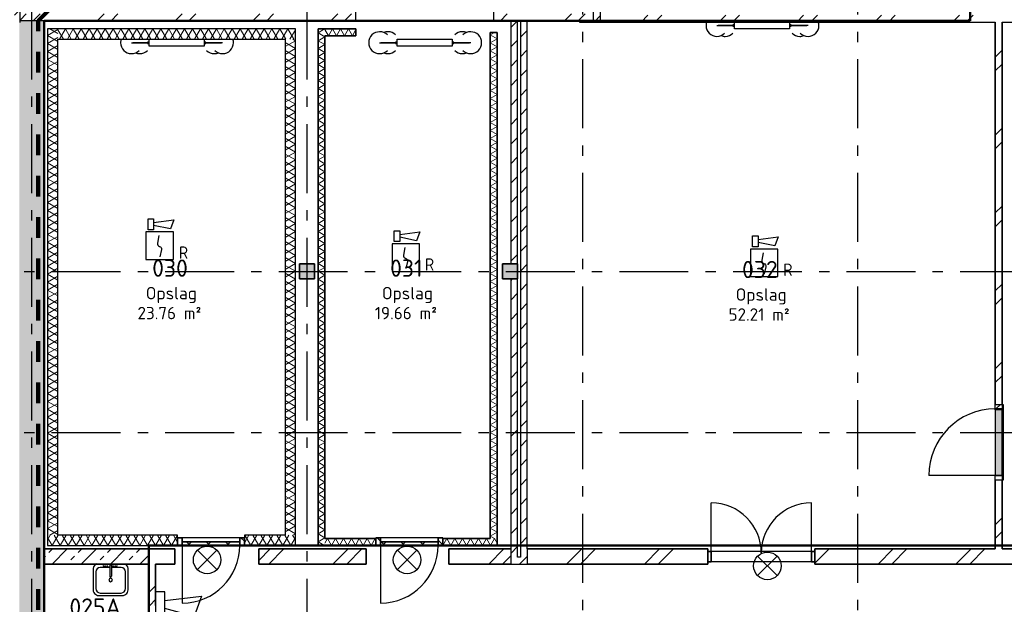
# Model space of a CAD drawing. Header units: millimetres. Extents: x -285236 to 84130, y -470 to 79511.
# Tile 66 of 192: x -29547 to -15242, y 50250 to 58737. Entities that reach past the tile are written whole.
import ezdxf
from ezdxf.enums import TextEntityAlignment as Align

# ---------------------------------------------------------------- set-up
doc = ezdxf.new("R2010")
doc.units = ezdxf.units.MM
doc.linetypes.add('Dash 3mm', pattern=[600, 300, -300])
doc.linetypes.add('NLRS_stramien', pattern=[1650, 1000, -250, 150, -250])
doc.layers.add('EL6511--', color=3, linetype='Continuous')
doc.layers.add('XREF', color=254, linetype='Continuous')
doc.styles.add('ISOCPEUR_1', font='isocpeur.ttf', dxfattribs={"height": 250})
doc.styles.add('ISOCPEUR_3', font='isocpeur.ttf', dxfattribs={"height": 180})
doc.styles.add('STABICAD-018', font='ISOCP.SHX', dxfattribs={"height": 180})
pattern_1 = [(45, (-29374, 17038.6), (-565.685, 565.685), []), (45, (-29174, 17038.6), (-565.685, 565.685), [])]
pattern_2 = [(45, (-29374, 17038.6), (-565.685, 565.685), []), (45, (-29174, 17038.6), (-565.685, 565.685), [])]
pattern_3 = [(45, (-29374, 17038.6), (-565.685, 565.685), []), (45, (-29174, 17038.6), (-565.685, 565.685), [])]
pattern_4 = [(45, (-29773.96, 17038.63), (-141.4214, 141.4214), []), (135, (-29773.96, 17038.63), (-141.4214, -141.4214), [])]
pattern_5 = [(45, (-29773.96, 17038.63), (-141.4214, 141.4214), [])]
pattern_6 = [(45, (-29773.96, 17038.63), (-141.4214, 141.4214), []), (135, (-29773.96, 17038.63), (-141.4214, -141.4214), [])]
pattern_7 = [(45, (-29773.96, 17038.63), (-141.4214, 141.4214), []), (135, (-29773.96, 17038.63), (-141.4214, -141.4214), [])]

# ---------------------------------------------------------------- blocks, each defined once
blk = doc.blocks.new('VB654NVI')
at = {"color": 0, "linetype": 'Continuous'}
for p, q in [((-1.41, 1.59), (1.41, 4.41)), ((-1.41, 4.41), (1.41, 1.59))]:
    blk.add_line(p, q, dxfattribs=at)
blk.add_circle((0, 3), 2, dxfattribs=at)
at = {"color": 0, "linetype": 'Continuous', "style": 'STABICAD-018'}
for tag, p in [('ARTICLECODE', (-2.66, 12.86)), ('FIREPROTECTION_PANEL', (0, 9.85)), ('CODING', (0, 7))]:
    blk.add_attdef(tag, text='', height=1.8, dxfattribs=at).set_placement(p, align=Align.MIDDLE)
blk = doc.blocks.new('VB655IS2')
at = {"color": 0, "linetype": 'Continuous'}
blk.add_lwpolyline([(-1.67, 2.33), (-1.67, 3.91), (-0.89, 3.91), (-0.89, 2.33)], close=True, dxfattribs=at)
blk.add_lwpolyline([(-0.89, 3.37), (2.06, 3.76), (1.54, 2.45), (-0.89, 2.95)], dxfattribs=at)
blk = doc.blocks.new('*U137')
at = {"color": 0, "linetype": 'Continuous'}
for p, q in [((-2, 2), (-2, -2)), ((2, 2), (-2, 2)), ((2, -2), (2, 2)), ((-2, -2), (2, -2))]:
    blk.add_line(p, q, dxfattribs=at)
blk.add_lwpolyline([(-0.12, 1.47), (-0.34, 0.38, 0.399092), (-0.04, -0.09, -0.403068), (0.25, -0.56), (0.02, -1.6)], format="xyb", dxfattribs=at)
at = {"color": 0, "linetype": 'Continuous', "lineweight": 100}
blk.add_blockref('VB655IS2', (0, 0), dxfattribs=at)
at = {"color": 0, "linetype": 'Continuous', "style": 'STABICAD-018'}
for tag, p in [('CODING1', (-1.22, 12.19)), ('CODING2', (-0.95, 9.73)), ('ARTICLECODE', (0.78, 6.96)), ('FIREPROTECTION_PANEL', (0.78, 4.65)), ('FIREPROTECTION_ZONE', (0.05, 2.88)), ('FIREPROTECTION_HARDWARENUMBER', (5.42, -4.4))]:
    blk.add_attdef(tag, text='', height=1.8, dxfattribs=at).set_placement(p, align=Align.MIDDLE)
blk.add_attdef('TEXT1', (3.46, -3.38), '', height=1.8, dxfattribs=at)
blk = doc.blocks.new('VB654ASG')
at = {"color": 0, "linetype": 'Continuous'}
blk.add_lwpolyline([(-0.74, 2.33), (-1.33, 7.67), (1.62, 6.6), (0.44, 2.33)], dxfattribs=at)
blk.add_lwpolyline([(2, 1), (2, 2.33), (-2, 2.33), (-2, 1)], close=True, dxfattribs=at)
at = {"color": 0, "linetype": 'Continuous', "style": 'STABICAD-018'}
for tag, p in [('CODING1', (4.74, 13.37)), ('CODING2', (5.02, 10.91)), ('ARTICLECODE', (6.53, 8.71)), ('FIREPROTECTION_PANEL', (6.53, 6.4)), ('FIREPROTECTION_ZONE', (6.01, 4.06)), ('FIREPROTECTION_HARDWARENUMBER', (13.57, -0.71))]:
    blk.add_attdef(tag, text='', height=1.8, dxfattribs=at).set_placement(p, align=Align.MIDDLE)

msp = doc.modelspace()

# ---------------------------------------------------------------- hatches: boundary and pattern name
at = {"layer": 'XREF', "lineweight": 9}
h = msp.add_hatch(dxfattribs=at)
h.set_pattern_fill('FP_6', color=256, angle=45, style=0, pattern_type=2)
h.set_pattern_definition(pattern_1)
h.paths.add_polyline_path([(-21412.1304, 58702.6047), (-21312.1304, 58702.6047), (-21312.1304, 58721.6523), (-21412.1304, 58721.6523)])
h.paths.add_polyline_path([(-21312.1304, 59101.6523), (-21312.1304, 62302.8478), (-21412.1304, 62302.8478), (-21412.1304, 59101.6523)])
h = msp.add_hatch(dxfattribs=at)
h.set_pattern_fill('FP_110', color=256, angle=60, style=0, pattern_type=2)
h.set_pattern_definition([(330, (-21412.13, 60402.73), (99.9697, 57.7525), []), (30, (-21412.13, 60287.23), (-0.0303, 115.4525), [])])
h.paths.add_polyline_path([(-21272.1304, 58702.6047), (-21212.1304, 58702.6047), (-21212.1304, 58721.6523), (-21272.1304, 58721.6523)])
h.paths.add_polyline_path([(-21212.1304, 59101.6523), (-21212.1304, 62202.8478), (-21272.1304, 62202.6047), (-21272.1304, 59101.6523)])
h = msp.add_hatch(dxfattribs=at)
h.set_pattern_fill('FP_88', color=256, angle=45, style=0, pattern_type=2)
h.set_pattern_definition([(45, (-29773.96, 17038.63), (-212.132, 212.132), [])])
h.paths.add_polyline_path([(-21112.1304, 58702.6047), (-21112.1304, 62102.8478), (-21212.1304, 62102.8478), (-21212.1304, 58702.6047)])
h = msp.add_hatch(dxfattribs=at)
h.set_pattern_fill('FP_207', color=256, angle=45, style=0, pattern_type=2)
h.set_pattern_definition([(45, (-35882.83, 58695.85), (-212.132, 212.132), []), (45, (-35670.7, 58695.85), (-212.132, 212.132), [75, -75])])
h.paths.add_polyline_path([(-37265.8277, 58695.8476), (-29542.1304, 58695.8476), (-29542.1304, 58995.8476), (-42243.5363, 58995.8476), (-42243.5363, 58695.8476), (-37277.8013, 58695.8476)])
h = msp.add_hatch(dxfattribs=at)
h.set_pattern_fill('FP_8', color=256, angle=45, style=0, pattern_type=2)
h.set_pattern_definition(pattern_1)
h.paths.add_polyline_path([(-21272.1304, 58721.6523), (-21212.1304, 58721.6523), (-21212.1304, 58821.6523), (-22122.2279, 58821.6523), (-22122.2279, 58802.6047), (-22302.2279, 58802.6047), (-22302.2279, 58821.6523), (-22662.1304, 58821.6523), (-22662.1304, 58721.6523), (-21312.1304, 58721.6523)])
h.paths.add_polyline_path([(-24662.1304, 58721.6523), (-24662.1304, 58821.6523), (-29542.1304, 58821.6523), (-29542.1304, 58721.6523), (-25171.1529, 58721.6523)])
h = msp.add_hatch(dxfattribs=at)
h.set_pattern_fill('FP_7', color=256, angle=45, style=0, pattern_type=2)
h.set_pattern_definition(pattern_1)
h.paths.add_polyline_path([(-13172.1304, 58702.6047), (-13172.1304, 58802.6047), (-13827.1304, 58802.6047), (-13827.1304, 58702.6047), (-13222.1304, 58702.6047)])
h.paths.add_polyline_path([(-14797.1304, 58702.6047), (-14797.1304, 58802.6047), (-21112.1304, 58802.6047), (-21112.1304, 58702.6047), (-15128.3016, 58702.6047)])
h = msp.add_hatch(dxfattribs=at)
h.set_pattern_fill('FP_285', color=256, angle=45, style=0, pattern_type=2)
h.set_pattern_definition([(135, (-29192.13, 45117.26), (-212.132, -212.132), []), (135, (-29192.13, 45329.4), (-212.132, -212.132), [75, -75])])
h.paths.add_polyline_path([(-29192.1304, 31512.8575), (-29192.1304, 58721.6523), (-29542.1304, 58721.6523), (-29542.1304, 58695.8476), (-29552.1304, 58695.8476), (-29552.1304, 31512.8575), (-29346.025, 31512.8575)])
h = msp.add_hatch(dxfattribs=at)
h.set_pattern_fill('FP_43', color=256, style=0, pattern_type=2)
h.set_pattern_definition(pattern_5)
h.paths.add_polyline_path([(-22312.1304, 50932.6047), (-22312.1304, 58721.6523), (-22412.1304, 58721.6523), (-22412.1304, 55192.6047), (-22312.3202, 55192.6047), (-22312.3202, 54972.6047), (-22412.1304, 54972.6047), (-22412.1304, 50932.6047)])
h = msp.add_hatch(dxfattribs=at)
h.set_pattern_fill('FP_43', color=256, style=0, pattern_type=2)
h.set_pattern_definition(pattern_5)
h.paths.add_polyline_path([(-22172.1304, 50832.6047), (-22172.1304, 58721.6523), (-22272.1304, 58721.6523), (-22272.1304, 50832.6047)])
h = msp.add_hatch(dxfattribs=at)
h.set_pattern_fill('FP_6', color=256, angle=45, style=0, pattern_type=2)
h.set_pattern_definition(pattern_1)
h.paths.add_polyline_path([(-15272.1304, 51052.6047), (-15272.1304, 52052.6047), (-15372.1304, 52052.6047), (-15372.1304, 51052.6047)])
h.paths.add_polyline_path([(-15372.1304, 53152.6047), (-15272.1304, 53152.6047), (-15272.1304, 58702.6047), (-15372.1304, 58702.6047), (-15372.1304, 53736.768)])
h = msp.add_hatch(dxfattribs=at)
h.set_pattern_fill('FP_81', color=256, angle=60, style=0, pattern_type=2)
h.set_pattern_definition([(330, (-29142.13, 54927.61), (99.9697, 57.7525), []), (30, (-29142.13, 54812.11), (-0.0303, 115.4525), [])])
h.paths.add_polyline_path([(-29142.1304, 51252.6047), (-28992.1304, 51252.6047), (-28992.1304, 58602.6047), (-29142.1304, 58602.6047), (-29142.1304, 51790.9804)])
h = msp.add_hatch(dxfattribs=at)
h.set_pattern_fill('FP_82', color=256, angle=-300, style=0, pattern_type=2)
h.set_pattern_definition([(240, (-27267.13, 58602.6), (57.7525, -99.9697), []), (300, (-27382.63, 58602.6), (115.4525, 0.0303), [])])
h.paths.add_polyline_path([(-27258.5889, 58452.6047), (-25542.1304, 58452.6047), (-25542.1304, 58602.6047), (-28992.1304, 58602.6047), (-28992.1304, 58452.6047), (-27676.0761, 58452.6047)])
h = msp.add_hatch(dxfattribs=at)
h.set_pattern_fill('FP_84', color=256, angle=60, style=0, pattern_type=2)
h.set_pattern_definition([(330, (-25212.13, 54852.6), (99.9697, 57.7525), []), (30, (-25212.13, 54737.1), (-0.0303, 115.4525), [])])
h.paths.add_polyline_path([(-25112.1304, 51102.6047), (-25112.1304, 58602.6047), (-25212.1304, 58602.6047), (-25212.1304, 51102.6047), (-25171.1529, 51102.6047)])
h = msp.add_hatch(dxfattribs=at)
h.set_pattern_fill('FP_87', color=256, angle=-300, style=0, pattern_type=2)
h.set_pattern_definition([(240, (-24887.13, 58602.6), (57.753, -99.97), []), (300, (-25002.63, 58602.6), (115.453, 0.03), [])])
h.paths.add_polyline_path([(-24662.1304, 58502.6047), (-24662.1304, 58602.6047), (-25112.1304, 58602.6047), (-25112.1304, 58502.6047)])
h = msp.add_hatch(dxfattribs=at)
h.set_pattern_fill('FP_86', color=256, angle=60, style=0, pattern_type=2)
h.set_pattern_definition([(150, (-22612.13, 54877.6), (-99.9697, -57.7525), []), (210, (-22612.13, 54993.1), (0.0303, -115.4525), [])])
h.paths.add_polyline_path([(-22712.1304, 51202.6047), (-22612.1304, 51202.6047), (-22612.1304, 58552.6047), (-22712.1304, 58552.6047), (-22712.1304, 51790.9804)])
h = msp.add_hatch(dxfattribs=at)
h.set_pattern_fill('FP_83', color=256, angle=60, style=0, pattern_type=2)
h.set_pattern_definition([(150, (-25542.13, 54852.6), (-99.9697, -57.7525), []), (210, (-25542.13, 54968.1), (0.0303, -115.4525), [])])
h.paths.add_polyline_path([(-25542.1304, 51252.6047), (-25542.1304, 58452.6047), (-25692.1304, 58452.6047), (-25692.1304, 51252.6047)])
at = {"layer": 'XREF'}
for points in [[(-25262.1304, 54972.6047), (-25262.1304, 55192.6047), (-25482.1304, 55192.6047), (-25482.1304, 54972.6047)], [(-22412.1304, 54972.6047), (-22312.3202, 54972.6047), (-22312.3202, 55192.6047), (-22532.3202, 55192.6047), (-22532.3202, 54972.6047)], [(-15318.1304, 52122.5066), (-15272.1304, 52122.5066), (-15272.1304, 53072.5066), (-15372.1304, 53072.5066), (-15372.1304, 52122.5066)]]:
    msp.add_hatch(color=256, dxfattribs=at).paths.add_polyline_path(points)
at = {"layer": 'XREF', "lineweight": 9}
h = msp.add_hatch(dxfattribs=at)
h.set_pattern_fill('FP_78', color=256, style=0, pattern_type=2)
h.set_pattern_definition([(45, (-29773.96, 17038.63), (-212.132, 212.132), [])])
h.paths.add_polyline_path([(-15372.1304, 52052.6047), (-15272.1304, 52052.6047), (-15272.1304, 52122.5066), (-15318.1304, 52122.5066), (-15318.1304, 52119.6047), (-15372.1304, 52119.6047)])
h.paths.add_polyline_path([(-15318.1304, 53072.5066), (-15272.1304, 53072.5066), (-15272.1304, 53152.6047), (-15372.1304, 53152.6047), (-15372.1304, 53085.6047), (-15318.1304, 53085.6047)])
h = msp.add_hatch(dxfattribs=at)
h.set_pattern_fill('FP_328', color=256, angle=-90, style=0, pattern_type=2)
h.set_pattern_definition(pattern_7)
h.paths.add_polyline_path([(-15318.1304, 52119.6047), (-15318.1304, 52122.5066), (-15372.1304, 52122.5066), (-15372.1304, 52119.6047)])
h.paths.add_polyline_path([(-15318.1304, 53072.5066), (-15318.1304, 53085.6047), (-15372.1304, 53085.6047), (-15372.1304, 53072.5066)])
h = msp.add_hatch(dxfattribs=at)
h.set_pattern_fill('FP_328', color=256, angle=-90, style=0, pattern_type=2)
h.set_pattern_definition(pattern_7)
h.paths.add_polyline_path([(-15258.1304, 52052.6047), (-15258.1304, 52119.6047), (-15272.1304, 52119.6047), (-15272.1304, 52052.6047)])
h.paths.add_polyline_path([(-15258.1304, 53085.6047), (-15258.1304, 53152.6047), (-15272.1304, 53152.6047), (-15272.1304, 53085.6047)])
h = msp.add_hatch(dxfattribs=at)
h.set_pattern_fill('FP_80', color=256, angle=60, style=0, pattern_type=2)
h.set_pattern_definition([(60, (-27342.13, 51102.6), (-57.7525, 99.9697), []), (120, (-27226.63, 51102.6), (-115.4525, -0.0303), [])])
h.paths.add_polyline_path([(-25692.1304, 51102.6047), (-25542.1304, 51102.6047), (-25542.1304, 51252.6047), (-26282.1304, 51252.6047), (-26282.1304, 51102.6047), (-26072.1304, 51102.6047)])
h.paths.add_polyline_path([(-28511.0505, 51102.6047), (-27252.1304, 51102.6047), (-27252.1304, 51252.6047), (-29142.1304, 51252.6047), (-29142.1304, 51102.6047), (-28992.1304, 51102.6047)])
h = msp.add_hatch(dxfattribs=at)
h.set_pattern_fill('FP_113', color=256, angle=180, style=0, pattern_type=2)
h.set_pattern_definition(pattern_4)
h.paths.add_polyline_path([(-26282.1304, 51102.6047), (-26282.1304, 51216.6047), (-26349.1304, 51216.6047), (-26349.1304, 51102.6047)])
h.paths.add_polyline_path([(-27185.1304, 51102.6047), (-27185.1304, 51216.6047), (-27252.1304, 51216.6047), (-27252.1304, 51102.6047)])
h = msp.add_hatch(dxfattribs=at)
h.set_pattern_fill('FP_119', color=256, angle=180, style=0, pattern_type=2)
h.set_pattern_definition(pattern_6)
h.paths.add_polyline_path([(-24303.6304, 51102.6047), (-24303.6304, 51216.6047), (-24370.6304, 51216.6047), (-24370.6304, 51102.6047), (-24336.1785, 51102.6047)])
h.paths.add_polyline_path([(-23467.6304, 51102.6047), (-23400.6304, 51102.6047), (-23400.6304, 51216.6047), (-23467.6304, 51216.6047), (-23467.6304, 51156.6047)])
h = msp.add_hatch(dxfattribs=at)
h.set_pattern_fill('FP_113', color=256, angle=180, style=0, pattern_type=2)
h.set_pattern_definition(pattern_4)
h.paths.add_polyline_path([(-26349.1304, 51102.6047), (-26349.1304, 51156.6047), (-27185.1304, 51156.6047), (-27185.1304, 51102.6047), (-26841.1017, 51102.6047)])
h = msp.add_hatch(dxfattribs=at)
h.set_pattern_fill('FP_85', color=256, angle=60, style=0, pattern_type=2)
h.set_pattern_definition([(60, (-23862.13, 51102.6), (-57.7525, 99.97), []), (120, (-23746.63, 51102.6), (-115.4525, -0.03), [])])
h.paths.add_polyline_path([(-22612.1304, 51102.6047), (-22612.1304, 51202.6047), (-23400.6304, 51202.6047), (-23400.6304, 51102.6047), (-22712.1304, 51102.6047)])
h.paths.add_polyline_path([(-25112.1304, 51102.6047), (-24370.6304, 51102.6047), (-24370.6304, 51202.6047), (-25112.1304, 51202.6047)])
h = msp.add_hatch(dxfattribs=at)
h.set_pattern_fill('FP_119', color=256, angle=180, style=0, pattern_type=2)
h.set_pattern_definition(pattern_6)
h.paths.add_polyline_path([(-23575.5849, 51102.6047), (-23467.6304, 51102.6047), (-23467.6304, 51156.6047), (-24303.6304, 51156.6047), (-24303.6304, 51102.6047)])
h = msp.add_hatch(dxfattribs=at)
h.set_pattern_fill('FP_76', color=256, angle=-315, style=0, pattern_type=2)
h.set_pattern_definition([(225, (-28432.13, 51052.6), (212.13, -212.13), []), (225, (-28644.26, 51052.6), (212.13, -212.13), [75, -75])])
h.paths.add_polyline_path([(-27676.0761, 50832.6047), (-27672.1304, 50832.6047), (-27672.1304, 51052.6047), (-29192.1304, 51052.6047), (-29192.1304, 50832.6047), (-27967.1539, 50832.6047)])
h = msp.add_hatch(dxfattribs=at)
h.set_pattern_fill('FP_6', color=256, angle=45, style=0, pattern_type=2)
h.set_pattern_definition(pattern_2)
h.paths.add_polyline_path([(-27652.4045, 49032.6047), (-27572.1304, 49032.6047), (-27572.1304, 49132.6047), (-27672.1304, 49132.6047), (-27672.1304, 49032.6047)])
h.paths.add_polyline_path([(-27672.1304, 50232.6047), (-27572.1304, 50232.6047), (-27572.1304, 51052.6047), (-27672.1304, 51052.6047), (-27672.1304, 50818.0866)])
h = msp.add_hatch(dxfattribs=at)
h.set_pattern_fill('FP_6', color=256, angle=45, style=0, pattern_type=2)
h.set_pattern_definition(pattern_3)
h.paths.add_polyline_path([(-24753.6657, 50832.6047), (-24512.1304, 50832.6047), (-24512.1304, 51052.6047), (-26072.1304, 51052.6047), (-26072.1304, 50832.6047), (-25112.1304, 50832.6047)])
h = msp.add_hatch(dxfattribs=at)
h.set_pattern_fill('FP_6', color=256, angle=45, style=0, pattern_type=2)
h.set_pattern_definition(pattern_2)
h.paths.add_polyline_path([(-23312.1304, 50832.6047), (-22412.1304, 50832.6047), (-22412.1304, 51052.6047), (-23312.1304, 51052.6047)])
h = msp.add_hatch(dxfattribs=at)
h.set_pattern_fill('FP_43', color=256, style=0, pattern_type=2)
h.set_pattern_definition(pattern_5)
h.paths.add_polyline_path([(-22412.1304, 50832.6047), (-22272.1304, 50832.6047), (-22272.1304, 50932.6047), (-22412.1304, 50932.6047)])
h = msp.add_hatch(dxfattribs=at)
h.set_pattern_fill('FP_6', color=256, angle=45, style=0, pattern_type=2)
h.set_pattern_definition(pattern_3)
h.paths.add_polyline_path([(-6471.1304, 50832.6047), (-6471.1304, 51052.6047), (-6622.1304, 51052.6047), (-6622.1304, 50832.6047)])
h.paths.add_polyline_path([(-10976.5879, 50832.6047), (-7722.1304, 50832.6047), (-7722.1304, 51052.6047), (-11414.6304, 51052.6047), (-11414.6304, 50832.6047)])
h.paths.add_polyline_path([(-17994.6304, 50832.6047), (-12514.6304, 50832.6047), (-12514.6304, 51052.6047), (-17994.6304, 51052.6047)])
h.paths.add_polyline_path([(-20425.9736, 50832.6047), (-19549.6304, 50832.6047), (-19549.6304, 51052.6047), (-22172.1304, 51052.6047), (-22172.1304, 50832.6047), (-21772.1304, 50832.6047)])

# ---------------------------------------------------------------- linework, layer by layer
at = {"layer": 'XREF', "linetype": 'NLRS_stramien'}
for p, q in [((-29372.1304, 8370.0218), (-29372.1304, 77832.9569)), ((-25372.1304, 8370.0218), (-25372.1304, 77962.7572)), ((-21372.1304, 77962.7572), (-21372.1304, 8370.0218)), ((-17372.1304, 77962.7572), (-17372.1304, 8370.0218)), ((-47232.6128, 55082.6047), (64223.889, 55082.6047)), ((-47232.6128, 52742.6047), (64223.889, 52742.6047))]:
    msp.add_line(p, q, dxfattribs=at)
at = {"layer": 'XREF', "lineweight": 25}
for p, q in [((-21212.1304, 58702.6047), (-21212.1304, 62202.8478)), ((-21112.1304, 59082.6047), (-21112.1304, 58702.6047)), ((-29542.1304, 58695.8476), (-29542.1304, 58995.8476)), ((-29192.1304, 58721.6523), (-29542.1304, 58721.6523)), ((-22312.1304, 58721.6523), (-22412.1304, 58721.6523)), ((-22172.1304, 58721.6523), (-22272.1304, 58721.6523)), ((-21212.1304, 58721.6523), (-21412.1304, 58721.6523)), ((-21312.1304, 58702.6047), (-21312.1304, 58721.6523)), ((-21272.1304, 58702.6047), (-21272.1304, 58721.6523)), ((-27672.1304, 50832.6047), (-27672.1304, 51052.6047)), ((-22412.1304, 51052.6047), (-22412.1304, 50832.6047)), ((-22172.1304, 51052.6047), (-22172.1304, 50832.6047))]:
    msp.add_line(p, q, dxfattribs=at)
at = {"layer": 'XREF', "lineweight": 50}
for p, q in [((-15737.1304, 61202.6047), (-15737.1304, 58721.6523)), ((-15737.1304, 58721.6523), (-29192.1304, 58721.6523)), ((-29192.1304, 58721.6523), (-29192.1304, 41226.9864)), ((-27672.1304, 48932.6047), (-27672.1304, 51102.6047)), ((-27672.1304, 51102.6047), (-9772.1304, 51102.6047))]:
    msp.add_line(p, q, dxfattribs=at)
at = {"layer": 'XREF', "linetype": 'Dash 3mm', "lineweight": 100}
for p, q in [((-29279.9989, 58721.6523), (-27865.7853, 60135.8659)), ((-29279.9989, 39368.8575), (-29279.9989, 58721.6523))]:
    msp.add_line(p, q, dxfattribs=at)
at = {"layer": 'XREF'}
for p, q in [((-24662.1304, 58721.6523), (-24662.1304, 59101.6523)), ((-22662.1304, 59101.6523), (-22662.1304, 58721.6523)), ((-29192.1304, 58721.6523), (-24662.1304, 58721.6523)), ((-22662.1304, 58721.6523), (-22412.1304, 58721.6523)), ((-22412.1304, 58721.6523), (-22412.1304, 55192.6047)), ((-22312.1304, 50932.6047), (-22312.1304, 58721.6523)), ((-22312.1304, 58721.6523), (-22272.1304, 58721.6523)), ((-22272.1304, 58721.6523), (-22272.1304, 50932.6047)), ((-22172.1304, 51052.6047), (-22172.1304, 58721.6523)), ((-22172.1304, 58721.6523), (-21412.1304, 58721.6523)), ((-21412.1304, 58721.6523), (-21412.1304, 58702.6047)), ((-21412.1304, 58702.6047), (-15372.1304, 58702.6047)), ((-19161.2863, 58662.6047), (-19186.2863, 58662.6047)), ((-19186.2863, 58662.6047), (-19186.2863, 58642.6047)), ((-19161.2863, 58602.6047), (-19161.2863, 58702.6047)), ((-18361.2863, 58702.6047), (-18361.2863, 58602.6047)), ((-18336.2863, 58662.6047), (-18361.2863, 58662.6047)), ((-18336.2863, 58642.6047), (-18336.2863, 58662.6047)), ((-15272.1304, 58702.6047), (-14797.1304, 58702.6047)), ((-29142.1304, 58602.6047), (-29142.1304, 51102.6047)), ((-25542.1304, 58602.6047), (-29142.1304, 58602.6047)), ((-25542.1304, 51102.6047), (-25542.1304, 58602.6047)), ((-19416.7608, 58652.6047), (-19258.0108, 58652.6047)), ((-19186.2863, 58652.6047), (-19399.2983, 58652.6047)), ((-19258.0108, 58652.6047), (-19186.2863, 58652.6047)), ((-19258.0108, 58652.6047), (-19186.2863, 58652.6047)), ((-19186.2863, 58642.6047), (-19161.2863, 58642.6047)), ((-18361.2863, 58602.6047), (-19161.2863, 58602.6047)), ((-18361.2863, 58642.6047), (-18336.2863, 58642.6047)), ((-18336.2863, 58652.6047), (-18252.2756, 58652.6047)), ((-18252.2756, 58652.6047), (-18336.2863, 58652.6047)), ((-18336.2863, 58652.6047), (-18110.9881, 58652.6047)), ((-18093.5256, 58652.6047), (-18252.2756, 58652.6047)), ((-28992.1304, 51252.6047), (-28992.1304, 58452.6047)), ((-28992.1304, 58452.6047), (-25692.1304, 58452.6047)), ((-27922.6049, 58402.6047), (-27763.8549, 58402.6047)), ((-27692.1303, 58402.6047), (-27905.1424, 58402.6047)), ((-27763.8549, 58402.6047), (-27692.1303, 58402.6047)), ((-27763.8549, 58402.6047), (-27692.1303, 58402.6047)), ((-27667.1303, 58412.6047), (-27692.1303, 58412.6047)), ((-27692.1303, 58412.6047), (-27692.1303, 58392.6047)), ((-27692.1303, 58392.6047), (-27667.1303, 58392.6047)), ((-27667.1303, 58352.6047), (-27667.1303, 58452.6047)), ((-26867.1303, 58452.6047), (-26867.1303, 58352.6047)), ((-26842.1303, 58412.6047), (-26867.1303, 58412.6047)), ((-26867.1303, 58392.6047), (-26842.1303, 58392.6047)), ((-26842.1303, 58392.6047), (-26842.1303, 58412.6047)), ((-26842.1303, 58402.6047), (-26758.1197, 58402.6047)), ((-26842.1303, 58402.6047), (-26616.8322, 58402.6047)), ((-26758.1197, 58402.6047), (-26841.1017, 58402.6047)), ((-26599.3697, 58402.6047), (-26758.1197, 58402.6047)), ((-25692.1304, 58452.6047), (-25692.1304, 51252.6047)), ((-24317.6049, 58402.6047), (-24158.8549, 58402.6047)), ((-24087.1303, 58402.6047), (-24300.1424, 58402.6047)), ((-24158.8549, 58402.6047), (-24087.1303, 58402.6047)), ((-24158.8549, 58402.6047), (-24087.1303, 58402.6047)), ((-24062.1303, 58412.6047), (-24087.1303, 58412.6047)), ((-24087.1303, 58412.6047), (-24087.1303, 58392.6047)), ((-24087.1303, 58392.6047), (-24062.1303, 58392.6047)), ((-24062.1303, 58452.6047), (-23262.1303, 58452.6047)), ((-24062.1303, 58352.6047), (-24062.1303, 58452.6047)), ((-23262.1303, 58452.6047), (-23262.1303, 58352.6047)), ((-23237.1303, 58412.6047), (-23262.1303, 58412.6047)), ((-23262.1303, 58392.6047), (-23237.1303, 58392.6047)), ((-23237.1303, 58392.6047), (-23237.1303, 58412.6047)), ((-23237.1303, 58402.6047), (-23153.1197, 58402.6047)), ((-23153.1197, 58402.6047), (-23237.1303, 58402.6047)), ((-23237.1303, 58402.6047), (-23011.8322, 58402.6047)), ((-22994.3697, 58402.6047), (-23153.1197, 58402.6047)), ((-26867.1303, 58352.6047), (-27667.1303, 58352.6047)), ((-23262.1303, 58352.6047), (-24062.1303, 58352.6047)), ((-22412.1304, 54972.6047), (-22412.1304, 51052.6047)), ((-15372.1304, 53152.6047), (-15272.1304, 53152.6047)), ((-15372.1304, 53085.6047), (-15372.1304, 53152.6047)), ((-15372.1304, 53152.6047), (-15258.1304, 53152.6047)), ((-15258.1304, 53085.6047), (-15372.1304, 53085.6047)), ((-15372.1304, 53085.6047), (-15318.1304, 53085.6047)), ((-15372.1304, 53072.5066), (-15372.1304, 53085.6047)), ((-15318.1304, 53085.6047), (-15318.1304, 53072.5066)), ((-15258.1304, 53152.6047), (-15258.1304, 53085.6047)), ((-15258.1304, 53085.6047), (-15258.1304, 52119.6047)), ((-15272.1304, 53072.5066), (-15372.1304, 53072.5066)), ((-15372.1304, 53072.5066), (-15372.1304, 52122.5066)), ((-15272.1304, 52122.5066), (-15272.1304, 53072.5066)), ((-15372.1304, 52119.6047), (-16338.1304, 52119.6047)), ((-15372.1304, 52119.6047), (-15372.1304, 52122.5066)), ((-15372.1304, 52122.5066), (-15272.1304, 52122.5066)), ((-15372.1304, 52119.6047), (-15258.1304, 52119.6047)), ((-15372.1304, 52052.6047), (-15372.1304, 52119.6047)), ((-15318.1304, 52119.6047), (-15372.1304, 52119.6047)), ((-15318.1304, 52122.5066), (-15318.1304, 52119.6047)), ((-15258.1304, 52119.6047), (-15258.1304, 52052.6047)), ((-15272.1304, 52052.6047), (-15372.1304, 52052.6047)), ((-15258.1304, 52052.6047), (-15372.1304, 52052.6047)), ((-19499.6304, 51017.6047), (-19499.6304, 51720.9047)), ((-18044.6304, 51017.6047), (-18044.6304, 51720.9047)), ((-27252.1304, 51252.6047), (-28992.1304, 51252.6047)), ((-27252.1304, 51102.6047), (-27252.1304, 51252.6047)), ((-26349.1304, 51216.6047), (-27185.1304, 51216.6047)), ((-25692.1304, 51252.6047), (-26282.1304, 51252.6047)), ((-26282.1304, 51252.6047), (-26282.1304, 51102.6047)), ((-23467.6304, 51216.6047), (-24303.6304, 51216.6047)), ((-29142.1304, 51102.6047), (-27252.1304, 51102.6047)), ((-27185.1304, 51102.6047), (-27185.1304, 50266.6047)), ((-26282.1304, 51102.6047), (-25542.1304, 51102.6047)), ((-24303.6304, 51102.6047), (-24303.6304, 50266.6047)), ((-22272.1304, 50932.6047), (-22312.1304, 50932.6047)), ((-18044.6304, 51017.6047), (-19499.6304, 51017.6047)), ((-28238.8304, 50784.9797), (-28378.5304, 50784.9797)), ((-28315.0304, 50794.5047), (-28238.8304, 50794.5047)), ((-28238.8304, 50813.204), (-28238.8304, 50657.9249)), ((-28213.4304, 50813.204), (-28213.4304, 50657.9249)), ((-28213.4304, 50794.5047), (-28149.9304, 50794.5047)), ((-28073.7304, 50784.9797), (-28213.4304, 50784.9797)), ((-22412.1304, 50832.6047), (-22272.1304, 50832.6047)), ((-22272.1304, 50832.6047), (-22172.1304, 50832.6047)), ((-18044.6304, 50867.6047), (-19499.6304, 50867.6047)), ((-28480.1304, 50769.1047), (-28480.1304, 50477.0047)), ((-28442.0304, 50721.4797), (-28442.0304, 50477.0047)), ((-28010.2304, 50477.0047), (-28010.2304, 50721.4797)), ((-27972.1304, 50477.0047), (-27972.1304, 50769.1047)), ((-28395.7803, 50375.4047), (-28056.4804, 50375.4047)), ((-28378.5304, 50413.5047), (-28073.7304, 50413.5047))]:
    msp.add_line(p, q, dxfattribs=at)
at = {"layer": 'XREF', "lineweight": 35}
for p, q in [((-29192.1304, 51052.6047), (-29192.1304, 58721.6523)), ((-15372.1304, 58702.6047), (-15372.1304, 53152.6047)), ((-15272.1304, 53152.6047), (-15272.1304, 58702.6047)), ((-25212.1304, 58602.6047), (-25212.1304, 51102.6047)), ((-24662.1304, 58602.6047), (-25212.1304, 58602.6047)), ((-24662.1304, 58502.6047), (-24662.1304, 58602.6047)), ((-22612.1304, 58552.6047), (-22712.1304, 58552.6047)), ((-22712.1304, 58552.6047), (-22712.1304, 51202.6047)), ((-22612.1304, 51102.6047), (-22612.1304, 58552.6047)), ((-25112.1304, 51202.6047), (-25112.1304, 58502.6047)), ((-25112.1304, 58502.6047), (-24662.1304, 58502.6047)), ((-25482.1304, 55192.6047), (-25482.1304, 54972.6047)), ((-25262.1304, 55192.6047), (-25482.1304, 55192.6047)), ((-25262.1304, 54972.6047), (-25262.1304, 55192.6047)), ((-22532.3202, 55192.6047), (-22532.3202, 54972.6047)), ((-22312.3202, 55192.6047), (-22532.3202, 55192.6047)), ((-22312.3202, 54972.6047), (-22312.3202, 55192.6047)), ((-25482.1304, 54972.6047), (-25262.1304, 54972.6047)), ((-22532.3202, 54972.6047), (-22312.3202, 54972.6047)), ((-15372.1304, 52052.6047), (-15372.1304, 51052.6047)), ((-15272.1304, 51052.6047), (-15272.1304, 52052.6047)), ((-27252.1304, 51216.6047), (-27252.1304, 51102.6047)), ((-27185.1304, 51216.6047), (-27252.1304, 51216.6047)), ((-27185.1304, 51102.6047), (-27185.1304, 51216.6047)), ((-26282.1304, 51216.6047), (-26349.1304, 51216.6047)), ((-26349.1304, 51216.6047), (-26349.1304, 51102.6047)), ((-26282.1304, 51102.6047), (-26282.1304, 51216.6047)), ((-24370.6304, 51216.6047), (-24370.6304, 51102.6047)), ((-24303.6304, 51216.6047), (-24370.6304, 51216.6047)), ((-24303.6304, 51102.6047), (-24303.6304, 51216.6047)), ((-23400.6304, 51216.6047), (-23467.6304, 51216.6047)), ((-23467.6304, 51216.6047), (-23467.6304, 51102.6047)), ((-23400.6304, 51102.6047), (-23400.6304, 51216.6047)), ((-27252.1304, 51102.6047), (-27185.1304, 51102.6047)), ((-26349.1304, 51156.6047), (-27185.1304, 51156.6047)), ((-27185.1304, 51156.6047), (-27185.1304, 51102.6047)), ((-27185.1304, 51102.6047), (-26349.1304, 51102.6047)), ((-26349.1304, 51102.6047), (-26349.1304, 51156.6047)), ((-26349.1304, 51102.6047), (-26282.1304, 51102.6047)), ((-25212.1304, 51102.6047), (-24370.6304, 51102.6047)), ((-24370.6304, 51202.6047), (-25112.1304, 51202.6047)), ((-24370.6304, 51102.6047), (-24370.6304, 51202.6047)), ((-24370.6304, 51102.6047), (-24303.6304, 51102.6047)), ((-23467.6304, 51156.6047), (-24303.6304, 51156.6047)), ((-24303.6304, 51156.6047), (-24303.6304, 51102.6047)), ((-24303.6304, 51102.6047), (-23467.6304, 51102.6047)), ((-23467.6304, 51102.6047), (-23467.6304, 51156.6047)), ((-23467.6304, 51102.6047), (-23400.6304, 51102.6047)), ((-22712.1304, 51202.6047), (-23400.6304, 51202.6047)), ((-23400.6304, 51202.6047), (-23400.6304, 51102.6047)), ((-23400.6304, 51102.6047), (-22612.1304, 51102.6047)), ((-27292.1304, 51052.6047), (-29192.1304, 51052.6047)), ((-27292.1304, 50832.6047), (-27292.1304, 51052.6047)), ((-24512.1304, 51052.6047), (-26072.1304, 51052.6047)), ((-26072.1304, 51052.6047), (-26072.1304, 50832.6047)), ((-24512.1304, 50832.6047), (-24512.1304, 51052.6047)), ((-22412.1304, 51052.6047), (-23312.1304, 51052.6047)), ((-23312.1304, 51052.6047), (-23312.1304, 50832.6047)), ((-19549.6304, 51052.6047), (-22172.1304, 51052.6047)), ((-19549.6304, 50832.6047), (-19549.6304, 51052.6047)), ((-19499.6304, 51017.6047), (-19549.6304, 51017.6047)), ((-19549.6304, 51017.6047), (-19549.6304, 50867.6047)), ((-19499.6304, 50867.6047), (-19499.6304, 51017.6047)), ((-15372.1304, 51052.6047), (-17994.6304, 51052.6047)), ((-17994.6304, 51052.6047), (-17994.6304, 50832.6047)), ((-12514.6304, 51052.6047), (-15272.1304, 51052.6047)), ((-29192.1304, 50832.6047), (-27672.1304, 50832.6047)), ((-29192.1304, 49032.6047), (-29192.1304, 50832.6047)), ((-27672.1304, 50832.6047), (-27672.1304, 50232.6047)), ((-27572.1304, 50232.6047), (-27572.1304, 50832.6047)), ((-27572.1304, 50832.6047), (-27292.1304, 50832.6047)), ((-26072.1304, 50832.6047), (-24512.1304, 50832.6047)), ((-23312.1304, 50832.6047), (-22412.1304, 50832.6047)), ((-22172.1304, 50832.6047), (-19549.6304, 50832.6047)), ((-19549.6304, 50867.6047), (-19499.6304, 50867.6047)), ((-17994.6304, 50832.6047), (-12514.6304, 50832.6047))]:
    msp.add_line(p, q, dxfattribs=at)
at = {"layer": 'XREF', "lineweight": 13}
msp.add_line((-22662.1304, 58721.6523), (-24662.1304, 58721.6523), dxfattribs=at)
at = {"layer": 'XREF', "lineweight": 9}
for p, q in [((-22717.1303, 57715.3684), (-22717.1303, 57795.3684)), ((-22717.1303, 57795.3684), (-22712.1304, 57795.3684)), ((-22712.1304, 57715.3684), (-22717.1303, 57715.3684)), ((-27712.3496, 51257.6047), (-27632.3496, 51257.6047)), ((-27712.3496, 51252.6047), (-27712.3496, 51257.6047)), ((-27632.3496, 51257.6047), (-27632.3496, 51252.6047)), ((-27632.3496, 51257.6047), (-27552.3496, 51257.6047)), ((-27632.3496, 51252.6047), (-27632.3496, 51257.6047)), ((-27552.3496, 51257.6047), (-27552.3496, 51252.6047)), ((-24753.7107, 51207.6047), (-24673.7107, 51207.6047)), ((-24753.7107, 51202.6047), (-24753.7107, 51207.6047)), ((-24673.7107, 51207.6047), (-24673.7107, 51202.6047)), ((-24673.7107, 51207.6047), (-24593.7107, 51207.6047)), ((-24673.7107, 51202.6047), (-24673.7107, 51207.6047)), ((-24593.7107, 51207.6047), (-24593.7107, 51202.6047)), ((-17618.6713, 51057.6047), (-17538.6713, 51057.6047)), ((-17618.6713, 51052.6047), (-17618.6713, 51057.6047)), ((-17538.6713, 51057.6047), (-17538.6713, 51052.6047))]:
    msp.add_line(p, q, dxfattribs=at)
at = {"layer": 'XREF', "lineweight": 18}
for p, q in [((-15372.1304, 53152.6047), (-15372.1304, 53072.5066)), ((-15272.1304, 53072.5066), (-15272.1304, 53152.6047)), ((-15372.1304, 52122.5066), (-15372.1304, 52052.6047)), ((-15272.1304, 52052.6047), (-15272.1304, 52122.5066))]:
    msp.add_line(p, q, dxfattribs=at)
at = {"layer": 'XREF', "lineweight": 35, "extrusion": (0, 0, -1)}
for p, q in [((-17994.6304, 51017.6047), (-18044.6304, 51017.6047)), ((-18044.6304, 51017.6047), (-18044.6304, 50867.6047)), ((-17994.6304, 50867.6047), (-17994.6304, 51017.6047)), ((-18044.6304, 50867.6047), (-17994.6304, 50867.6047))]:
    msp.add_line(p, q, dxfattribs=at)
at = {"layer": 'XREF'}
for centre, radius, start, end in [((-19416.7608, 58652.6047), 158.75, 162, 180), ((-18093.5256, 58652.6047), 158.75, 0, 18), ((-24317.6049, 58402.6047), 158.75, 90, 180), ((-24317.6049, 58402.6047), 158.75, 45, 90), ((-24197.6049, 58402.6047), 158.75, 90, 112.40593759), ((-24197.6049, 58402.6047), 158.75, 45, 90), ((-23114.3697, 58402.6047), 158.75, 90, 135), ((-23114.3697, 58402.6047), 158.75, 67.59406241, 90), ((-22994.3697, 58402.6047), 158.75, 90, 135), ((-22994.3697, 58402.6047), 158.75, 0, 90), ((-19416.7608, 58652.6047), 158.75, 180, 270), ((-19416.7608, 58652.6047), 158.75, 270, 315), ((-19296.7608, 58652.6047), 158.75, 270, 315), ((-18213.5256, 58652.6047), 158.75, 225, 270), ((-18093.5256, 58652.6047), 158.75, 225, 270), ((-18093.5256, 58652.6047), 158.75, 270, 0), ((-27922.6049, 58402.6047), 158.75, 162, 180), ((-27922.6049, 58402.6047), 158.75, 180, 270), ((-26599.3697, 58402.6047), 158.75, 270, 0), ((-26599.3697, 58402.6047), 158.75, 0, 18), ((-24317.6049, 58402.6047), 158.75, 180, 270), ((-22994.3697, 58402.6047), 158.75, 270, 0), ((-19296.7608, 58652.6047), 158.75, 247.59406241, 270), ((-18213.5256, 58652.6047), 158.75, 270, 292.40593759), ((-27922.6049, 58402.6047), 158.75, 270, 315), ((-27802.6049, 58402.6047), 158.75, 247.59406241, 270), ((-27802.6049, 58402.6047), 158.75, 270, 315), ((-26719.3697, 58402.6047), 158.75, 225, 270), ((-26719.3697, 58402.6047), 158.75, 270, 292.40593759), ((-26599.3697, 58402.6047), 158.75, 225, 270), ((-24317.6049, 58402.6047), 158.75, 270, 315), ((-24197.6049, 58402.6047), 158.75, 247.59406241, 270), ((-24197.6049, 58402.6047), 158.75, 270, 315), ((-23114.3697, 58402.6047), 158.75, 225, 270), ((-23114.3697, 58402.6047), 158.75, 270, 292.40593759), ((-22994.3697, 58402.6047), 158.75, 225, 270), ((-15372.1304, 52119.6047), 966, 90, 180), ((-19499.6304, 50993.4047), 727.5, 0, 90), ((-18044.6304, 50993.4047), 727.5, 90, 180), ((-27185.1304, 51102.6047), 836, 270, 0), ((-24303.6304, 51102.6047), 836, 270, 0), ((-28416.6304, 50769.1047), 63.5, 90, 180), ((-28378.5304, 50721.4797), 63.5, 90, 180), ((-28315.0304, 50813.5547), 19.05, 90, 270), ((-28289.6304, 50813.5547), 19.05, 0, 180), ((-28289.6304, 50813.5547), 19.05, 180, 0), ((-28226.1304, 50813.204), 12.7, 0, 180), ((-28175.3304, 50813.5547), 19.05, 0, 180), ((-28175.3304, 50813.5547), 19.05, 180, 0), ((-28149.9304, 50813.5547), 19.05, 270, 90), ((-28073.7304, 50721.4797), 63.5, 0, 90), ((-28035.6304, 50769.1047), 63.5, 0, 90), ((-28226.1304, 50657.9249), 12.7, 180, 0), ((-28226.1304, 50601.6593), 25.4, 0, 180), ((-28226.1304, 50601.6593), 25.4, 180, 0), ((-28391.9731, 50464.3799), 89.0567, 171.85025117, 267.54982979), ((-28378.5304, 50477.0047), 63.5, 180, 270), ((-28073.7304, 50477.0047), 63.5, 270, 0), ((-28060.2876, 50464.3799), 89.0567, 272.45017021, 8.14974836)]:
    msp.add_arc(centre, radius, start, end, dxfattribs=at)

# ---------------------------------------------------------------- block references
at = {"layer": 'EL6511--', "linetype": 'Continuous', "lineweight": 100}
ref = msp.add_blockref('*U137', (-27512.0845, 55454.9904), dxfattribs=dict(at, xscale=100, yscale=100, zscale=100))
ref.add_attrib('TEXT1', 'R', (-27234.0845, 55264.9904), dxfattribs={"layer": '0', "color": 1, "linetype": 'Continuous', "lineweight": 100, "height": 180, "style": 'STABICAD-018'})
ref = msp.add_blockref('*U137', (-23937.2065, 55282.6047), dxfattribs=dict(at, xscale=100, yscale=100, zscale=100))
ref.add_attrib('TEXT1', 'R', (-23659.2065, 55092.6047), dxfattribs={"layer": '0', "color": 1, "linetype": 'Continuous', "lineweight": 100, "height": 180, "style": 'STABICAD-018'})
ref = msp.add_blockref('*U137', (-18730.9484, 55206.9678), dxfattribs=dict(at, xscale=100, yscale=100, zscale=100))
ref.add_attrib('TEXT1', 'R', (-18452.9484, 55016.9678), dxfattribs={"layer": '0', "color": 1, "linetype": 'Continuous', "lineweight": 100, "height": 180, "style": 'STABICAD-018'})
at = {"layer": 'EL6511--', "linetype": 'Continuous', "lineweight": 100, "xscale": 100, "yscale": 100, "zscale": 100}
for name, p, rotation in [('VB654NVI', (-26523.8896, 50893.6445), 90.00000000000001), ('VB654NVI', (-23618.7084, 50893.6445), 90.00000000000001), ('VB654NVI', (-18384.0541, 50806.7496), 90.00000000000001), ('VB654ASG', (-27672.1304, 50232.6047), 270)]:
    msp.add_blockref(name, p, dxfattribs=dict(at, rotation=rotation))

# ---------------------------------------------------------------- texts
at = {"layer": 'XREF', "attachment_point": 1}
for s, insert, char_height, width, style in [('030', (-27622.2011, 55255.0135), 250, 649.366875, 'ISOCPEUR_1'), ('031', (-24165.2011, 55255.0135), 250, 585.231875, 'ISOCPEUR_1'), ('032', (-19052.2011, 55234.5374), 250, 649.366875, 'ISOCPEUR_1'), ('Opslag', (-27714.7011, 54857.0396), 180, 873.839375, 'ISOCPEUR_3'), ('Opslag', (-24284.7011, 54857.0396), 180, 873.839375, 'ISOCPEUR_3'), ('Opslag', (-19144.7011, 54836.5635), 180, 873.839375, 'ISOCPEUR_3'), ('23.76 m²', (-27835.1221, 54567.4332), 180, 1146.413125, 'ISOCPEUR_3'), ('19.66 m²', (-24388.1221, 54567.4332), 180, 1106.32875, 'ISOCPEUR_3'), ('52.21 m²', (-19248.1221, 54546.957), 180, 1106.32875, 'ISOCPEUR_3'), ('025A', (-28824.7011, 50335.0135), 250, 921.940625, 'ISOCPEUR_1')]:
    msp.add_mtext(s, dxfattribs=dict(at, insert=insert, char_height=char_height, width=width, style=style))

doc.saveas('drawing.dxf')
